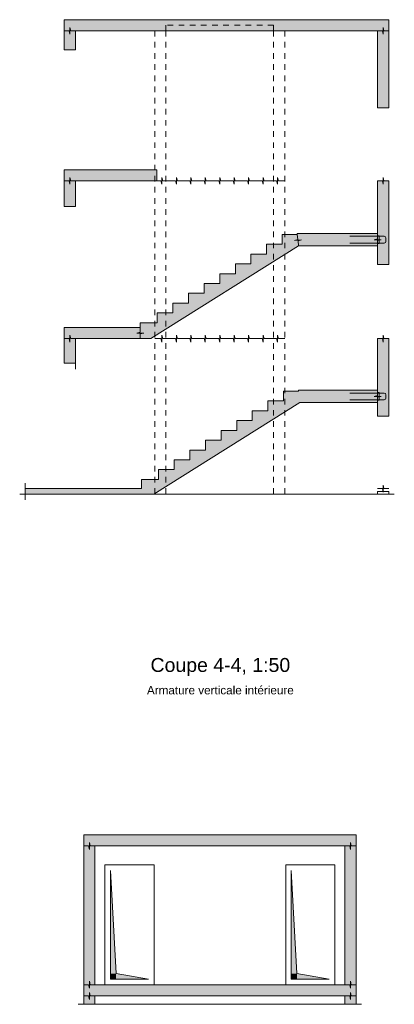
# Model space of a CAD drawing. Header units: metres. Extents: x 1.3 to 56.7, y 2.9 to 40.9.
# Tile 4 of 5: x 33.6 to 40.3, y 4.9 to 22.6. Entities that reach past the tile are written whole.
import ezdxf

# ---------------------------------------------------------------- set-up
doc = ezdxf.new("R2010")
doc.units = ezdxf.units.M
doc.header["$LTSCALE"] = 0.1
doc.linetypes.add('AUSGEZOGEN', pattern=[0])
doc.linetypes.add('STRICHLINIE_S4', pattern=[0.165, 0.125, -0.04])
for name, color, linetype, lineweight in [('XR$1$Béton coupé', 117, 'AUSGEZOGEN', 50), ('XR$1$Béton masqué avant', 117, 'STRICHLINIE_S4', 25), ('XR$1$Joints de bétonnage', 7, 'AUSGEZOGEN', 25), ('XR$1$Limite de coupe', 7, 'AUSGEZOGEN', 25), ('XR$1$Surface hachurée', 7, 'AUSGEZOGEN', 25), ('XR$1$Symboles réservations', 117, 'AUSGEZOGEN', 35), ('XR$1$Texte coupe', 7, 'AUSGEZOGEN', 25), ('XR$1$Éléments incorporés mur', 5, 'AUSGEZOGEN', 35)]:
    doc.layers.add(name, color=color, linetype=linetype, lineweight=lineweight)
doc.styles.add('ARIAL', font='arial.ttf')

msp = doc.modelspace()

# ---------------------------------------------------------------- hatches: boundary and pattern name
at = {"layer": 'XR$1$Surface hachurée', "linetype": 'AUSGEZOGEN', "lineweight": 13, "transparency": 33554687}
for points in [[(38.351, 22.6), (34.401, 22.6), (34.401, 22.06), (34.601, 22.06), (34.601, 22.4), (38.351, 22.4)], [(40.216, 22.4), (40.216, 22.6), (38.351, 22.6), (38.351, 22.4)], [(40.016, 21.02), (40.216, 21.02), (40.216, 22.4), (40.016, 22.4)], [(34.401, 19.71), (36.061, 19.71), (36.061, 19.91), (34.401, 19.91)], [(34.601, 19.25), (34.601, 19.71), (34.401, 19.71), (34.401, 19.25)], [(40.216, 19.71), (40.016, 19.71), (40.016, 18.21), (40.216, 18.21)], [(35.762, 17.165), (35.762, 17.08), (34.401, 17.08), (34.401, 16.44), (34.601, 16.44), (34.601, 16.88), (35.952, 16.88), (38.601, 18.545), (40.016, 18.545), (40.016, 18.765), (38.577, 18.765), (38.577, 18.749), (38.307, 18.749), (38.307, 18.573), (38.027, 18.573), (38.027, 18.397), (37.747, 18.397), (37.747, 18.221), (37.467, 18.221), (37.467, 18.045), (37.187, 18.045), (37.187, 17.869), (36.907, 17.869), (36.907, 17.693), (36.627, 17.693), (36.627, 17.517), (36.347, 17.517), (36.347, 17.341), (36.067, 17.341), (36.067, 17.165)], [(40.216, 16.88), (40.016, 16.88), (40.016, 15.49), (40.216, 15.49)], [(40.016, 15.955), (38.601, 15.955), (38.601, 15.939), (38.331, 15.939), (38.331, 15.763), (38.051, 15.763), (38.051, 15.587), (37.771, 15.587), (37.771, 15.411), (37.491, 15.411), (37.491, 15.235), (37.211, 15.235), (37.211, 15.059), (36.931, 15.059), (36.931, 14.883), (36.651, 14.883), (36.651, 14.707), (36.371, 14.707), (36.371, 14.531), (36.091, 14.531), (36.091, 14.355), (35.786, 14.355), (35.786, 14.19), (33.701, 14.19), (33.701, 14.09), (36.008, 14.09), (38.625, 15.735), (40.016, 15.735)], [(34.75, 7.983), (34.75, 7.783), (36.39, 7.783), (36.39, 7.983)], [(36.39, 7.783), (37.99, 7.783), (37.99, 7.983), (36.39, 7.983)], [(37.99, 7.983), (37.99, 7.783), (39.63, 7.783), (39.63, 7.983)], [(34.75, 4.943), (34.95, 4.943), (34.95, 7.783), (34.75, 7.783)], [(39.43, 4.943), (39.63, 4.943), (39.63, 7.783), (39.43, 7.783)], [(39.43, 5.293), (34.95, 5.293), (34.95, 5.093), (39.43, 5.093)]]:
    msp.add_hatch(color=91, dxfattribs=at).paths.add_polyline_path(points)
at = {"layer": 'XR$1$Symboles réservations', "linetype": 'AUSGEZOGEN', "lineweight": 13, "transparency": 33554687}
for points in [[(35.23, 7.343), (35.23, 5.493), (35.33, 5.493)], [(38.47, 7.343), (38.47, 5.493), (38.57, 5.493)], [(35.33, 5.493), (35.23, 5.493), (35.23, 5.393), (35.33, 5.393)], [(35.33, 5.493), (35.33, 5.393), (35.91, 5.393)], [(38.57, 5.493), (38.47, 5.493), (38.47, 5.393), (38.57, 5.393)], [(38.57, 5.493), (38.57, 5.393), (39.15, 5.393)]]:
    msp.add_hatch(color=7, dxfattribs=at).paths.add_polyline_path(points)

# ---------------------------------------------------------------- linework, layer by layer
at = {"layer": 'XR$1$Béton coupé', "color": 8, "linetype": 'AUSGEZOGEN', "lineweight": 13, "transparency": 33554687}
for p, q in [((38.351, 22.6), (34.401, 22.6)), ((34.401, 22.6), (34.401, 22.4)), ((40.216, 22.6), (38.351, 22.6)), ((40.216, 22.6), (40.016, 22.6)), ((40.216, 21.02), (40.216, 22.6)), ((40.216, 22.4), (40.216, 22.6)), ((34.401, 22.4), (34.401, 22.06)), ((34.601, 22.4), (38.151, 22.4)), ((34.601, 22.06), (34.601, 22.4)), ((38.151, 22.4), (40.016, 22.4)), ((40.016, 22.4), (40.016, 21.02)), ((34.401, 22.06), (34.601, 22.06)), ((40.016, 21.02), (40.216, 21.02)), ((34.401, 19.91), (34.401, 19.71)), ((36.061, 19.91), (34.401, 19.91)), ((36.061, 19.71), (36.061, 19.91)), ((34.401, 19.71), (34.401, 19.25)), ((34.601, 19.71), (36.061, 19.71)), ((34.601, 19.25), (34.601, 19.71)), ((40.016, 19.71), (40.016, 18.765)), ((40.216, 19.71), (40.016, 19.71)), ((40.216, 18.21), (40.216, 19.71)), ((34.401, 19.25), (34.601, 19.25)), ((38.307, 18.573), (38.307, 18.749)), ((38.307, 18.749), (38.577, 18.749)), ((38.577, 18.749), (38.577, 18.765)), ((38.577, 18.765), (38.601, 18.765)), ((40.016, 18.765), (38.601, 18.765)), ((38.601, 18.545), (35.952, 16.88)), ((38.027, 18.397), (38.027, 18.573)), ((38.027, 18.573), (38.307, 18.573)), ((38.601, 18.545), (40.016, 18.545)), ((40.016, 18.545), (40.016, 18.21)), ((37.747, 18.221), (37.747, 18.397)), ((37.747, 18.397), (38.027, 18.397)), ((37.467, 18.045), (37.467, 18.221)), ((37.467, 18.221), (37.747, 18.221)), ((40.016, 18.21), (40.216, 18.21)), ((37.187, 17.869), (37.187, 18.045)), ((37.187, 18.045), (37.467, 18.045)), ((36.907, 17.693), (36.907, 17.869)), ((36.907, 17.869), (37.187, 17.869)), ((36.627, 17.517), (36.627, 17.693)), ((36.627, 17.693), (36.907, 17.693)), ((36.347, 17.341), (36.347, 17.517)), ((36.347, 17.517), (36.627, 17.517)), ((36.067, 17.165), (36.067, 17.341)), ((36.067, 17.341), (36.347, 17.341)), ((35.762, 17.165), (36.067, 17.165)), ((35.762, 17.08), (35.762, 17.165)), ((34.401, 17.08), (34.401, 16.88)), ((34.601, 17.08), (34.401, 17.08)), ((35.762, 17.08), (34.601, 17.08)), ((34.401, 16.88), (34.401, 16.44)), ((34.601, 16.88), (35.762, 16.88)), ((34.601, 16.335), (34.601, 16.88)), ((35.762, 16.88), (35.952, 16.88)), ((40.016, 16.88), (40.016, 15.955)), ((40.216, 16.88), (40.016, 16.88)), ((40.216, 15.49), (40.216, 16.88)), ((34.401, 16.44), (34.601, 16.44)), ((38.331, 15.763), (38.331, 15.939)), ((38.331, 15.939), (38.601, 15.939)), ((38.601, 15.939), (38.601, 15.955)), ((38.601, 15.955), (38.625, 15.955)), ((40.016, 15.955), (38.625, 15.955)), ((38.625, 15.735), (36.008, 14.09)), ((38.051, 15.587), (38.051, 15.763)), ((38.051, 15.763), (38.331, 15.763)), ((38.625, 15.735), (40.016, 15.735)), ((40.016, 15.735), (40.016, 15.49)), ((37.771, 15.411), (37.771, 15.587)), ((37.771, 15.587), (38.051, 15.587)), ((37.491, 15.235), (37.491, 15.411)), ((37.491, 15.411), (37.771, 15.411)), ((40.016, 15.49), (40.216, 15.49)), ((37.211, 15.059), (37.211, 15.235)), ((37.211, 15.235), (37.491, 15.235)), ((36.931, 14.883), (36.931, 15.059)), ((36.931, 15.059), (37.211, 15.059)), ((36.651, 14.707), (36.651, 14.883)), ((36.651, 14.883), (36.931, 14.883)), ((36.371, 14.531), (36.371, 14.707)), ((36.371, 14.707), (36.651, 14.707)), ((36.091, 14.355), (36.091, 14.531)), ((36.091, 14.531), (36.371, 14.531)), ((35.786, 14.19), (35.786, 14.355)), ((35.786, 14.355), (36.091, 14.355)), ((33.701, 14.29), (33.701, 13.99)), ((34.401, 14.19), (33.701, 14.19)), ((34.601, 14.19), (34.401, 14.19)), ((35.786, 14.19), (34.601, 14.19)), ((40.216, 14.14), (40.016, 14.14)), ((40.016, 14.14), (40.016, 14.09)), ((40.216, 14.09), (40.216, 14.14)), ((33.601, 14.09), (40.316, 14.09)), ((36.19, 7.983), (34.75, 7.983)), ((34.75, 7.983), (34.75, 7.783)), ((38.19, 7.983), (36.19, 7.983)), ((39.63, 7.983), (38.19, 7.983)), ((39.63, 7.783), (39.63, 7.983)), ((34.75, 7.783), (34.75, 4.943)), ((34.95, 7.783), (39.43, 7.783)), ((34.95, 5.293), (34.95, 7.783)), ((39.43, 7.783), (39.43, 5.293)), ((39.63, 4.943), (39.63, 7.783)), ((34.95, 4.943), (34.95, 5.093)), ((39.43, 5.093), (39.43, 4.943))]:
    msp.add_line(p, q, dxfattribs=at)
at = {"layer": 'XR$1$Béton masqué avant', "color": 8, "linetype": 'STRICHLINIE_S4', "lineweight": 13, "transparency": 33554687}
for p, q in [((38.151, 22.5), (36.221, 22.5)), ((36.221, 22.5), (36.221, 22.4)), ((38.151, 22.4), (38.151, 22.5)), ((36.021, 22.4), (36.021, 14.09)), ((36.221, 22.4), (36.221, 14.09)), ((38.151, 22.4), (38.151, 14.09)), ((38.351, 22.4), (38.351, 14.09))]:
    msp.add_line(p, q, dxfattribs=at)
at = {"layer": 'XR$1$Joints de bétonnage', "color": 8, "linetype": 'AUSGEZOGEN', "lineweight": 13, "transparency": 33554687}
for p, q in [((34.501, 22.4), (34.501, 22.463)), ((34.501, 22.463), (34.515, 22.4)), ((40.116, 22.4), (40.116, 22.463)), ((40.116, 22.463), (40.13, 22.4)), ((34.487, 22.4), (34.401, 22.4)), ((34.501, 22.338), (34.487, 22.4)), ((34.501, 22.4), (34.501, 22.338)), ((34.601, 22.4), (34.515, 22.4)), ((40.016, 22.4), (40.102, 22.4)), ((40.116, 22.338), (40.102, 22.4)), ((40.116, 22.4), (40.116, 22.338)), ((40.13, 22.4), (40.216, 22.4)), ((34.487, 19.71), (34.401, 19.71)), ((34.501, 19.648), (34.487, 19.71)), ((34.501, 19.71), (34.501, 19.773)), ((34.501, 19.773), (34.515, 19.71)), ((34.501, 19.71), (34.501, 19.648)), ((34.601, 19.71), (34.515, 19.71)), ((36.021, 19.71), (36.132, 19.71)), ((36.151, 19.648), (36.132, 19.71)), ((36.151, 19.71), (36.151, 19.773)), ((36.151, 19.773), (36.169, 19.71)), ((36.151, 19.71), (36.151, 19.648)), ((36.169, 19.71), (36.28, 19.71)), ((36.28, 19.71), (36.391, 19.71)), ((36.409, 19.648), (36.391, 19.71)), ((36.409, 19.71), (36.409, 19.773)), ((36.409, 19.773), (36.428, 19.71)), ((36.409, 19.71), (36.409, 19.648)), ((36.428, 19.71), (36.539, 19.71)), ((36.539, 19.71), (36.65, 19.71)), ((36.668, 19.648), (36.65, 19.71)), ((36.668, 19.71), (36.668, 19.773)), ((36.668, 19.773), (36.686, 19.71)), ((36.668, 19.71), (36.668, 19.648)), ((36.686, 19.71), (36.798, 19.71)), ((36.798, 19.71), (36.909, 19.71)), ((36.927, 19.648), (36.909, 19.71)), ((36.927, 19.71), (36.927, 19.773)), ((36.927, 19.773), (36.945, 19.71)), ((36.927, 19.71), (36.927, 19.648)), ((36.945, 19.71), (37.057, 19.71)), ((37.057, 19.71), (37.168, 19.71)), ((37.186, 19.648), (37.168, 19.71)), ((37.186, 19.71), (37.186, 19.773)), ((37.186, 19.773), (37.204, 19.71)), ((37.186, 19.71), (37.186, 19.648)), ((37.204, 19.71), (37.316, 19.71)), ((37.316, 19.71), (37.427, 19.71)), ((37.445, 19.648), (37.427, 19.71)), ((37.445, 19.71), (37.445, 19.773)), ((37.445, 19.773), (37.463, 19.71)), ((37.445, 19.71), (37.445, 19.648)), ((37.463, 19.71), (37.574, 19.71)), ((37.574, 19.71), (37.686, 19.71)), ((37.704, 19.648), (37.686, 19.71)), ((37.704, 19.71), (37.704, 19.773)), ((37.704, 19.773), (37.722, 19.71)), ((37.704, 19.71), (37.704, 19.648)), ((37.722, 19.71), (37.833, 19.71)), ((37.833, 19.71), (37.945, 19.71)), ((37.963, 19.648), (37.945, 19.71)), ((37.963, 19.71), (37.963, 19.773)), ((37.963, 19.773), (37.981, 19.71)), ((37.963, 19.71), (37.963, 19.648)), ((37.981, 19.71), (38.092, 19.71)), ((38.092, 19.71), (38.204, 19.71)), ((38.222, 19.648), (38.204, 19.71)), ((38.222, 19.71), (38.222, 19.773)), ((38.222, 19.773), (38.24, 19.71)), ((38.222, 19.71), (38.222, 19.648)), ((38.24, 19.71), (38.351, 19.71)), ((40.016, 19.71), (40.102, 19.71)), ((40.116, 19.648), (40.102, 19.71)), ((40.116, 19.71), (40.116, 19.773)), ((40.116, 19.773), (40.13, 19.71)), ((40.116, 19.71), (40.116, 19.648)), ((40.13, 19.71), (40.216, 19.71)), ((38.577, 18.749), (38.588, 18.661)), ((40.016, 18.67), (40.016, 18.765)), ((38.527, 18.64), (38.588, 18.661)), ((38.589, 18.647), (38.527, 18.64)), ((38.589, 18.647), (38.651, 18.654)), ((38.651, 18.654), (38.591, 18.633)), ((38.591, 18.633), (38.601, 18.545)), ((38.601, 18.545), (38.601, 18.545)), ((39.954, 18.655), (40.016, 18.67)), ((40.016, 18.655), (39.954, 18.655)), ((40.016, 18.655), (40.079, 18.655)), ((40.079, 18.655), (40.016, 18.64)), ((40.016, 18.545), (40.016, 18.64)), ((35.7, 16.98), (35.762, 16.994)), ((35.762, 16.98), (35.7, 16.98)), ((35.762, 17.08), (35.762, 16.994)), ((35.762, 16.98), (35.825, 16.98)), ((35.825, 16.98), (35.762, 16.966)), ((35.762, 16.966), (35.762, 16.88)), ((34.487, 16.88), (34.401, 16.88)), ((34.501, 16.818), (34.487, 16.88)), ((34.501, 16.88), (34.501, 16.943)), ((34.501, 16.943), (34.515, 16.88)), ((34.501, 16.88), (34.501, 16.818)), ((34.601, 16.88), (34.515, 16.88)), ((36.021, 16.88), (36.132, 16.88)), ((36.151, 16.818), (36.132, 16.88)), ((36.151, 16.88), (36.151, 16.943)), ((36.151, 16.943), (36.169, 16.88)), ((36.151, 16.88), (36.151, 16.818)), ((36.169, 16.88), (36.28, 16.88)), ((36.28, 16.88), (36.391, 16.88)), ((36.409, 16.818), (36.391, 16.88)), ((36.409, 16.88), (36.409, 16.943)), ((36.409, 16.943), (36.428, 16.88)), ((36.409, 16.88), (36.409, 16.818)), ((36.428, 16.88), (36.539, 16.88)), ((36.539, 16.88), (36.65, 16.88)), ((36.668, 16.818), (36.65, 16.88)), ((36.668, 16.88), (36.668, 16.943)), ((36.668, 16.943), (36.686, 16.88)), ((36.668, 16.88), (36.668, 16.818)), ((36.686, 16.88), (36.798, 16.88)), ((36.798, 16.88), (36.909, 16.88)), ((36.927, 16.818), (36.909, 16.88)), ((36.927, 16.88), (36.927, 16.943)), ((36.927, 16.943), (36.945, 16.88)), ((36.927, 16.88), (36.927, 16.818)), ((36.945, 16.88), (37.057, 16.88)), ((37.057, 16.88), (37.168, 16.88)), ((37.186, 16.818), (37.168, 16.88)), ((37.186, 16.88), (37.186, 16.943)), ((37.186, 16.943), (37.204, 16.88)), ((37.186, 16.88), (37.186, 16.818)), ((37.204, 16.88), (37.316, 16.88)), ((37.316, 16.88), (37.427, 16.88)), ((37.445, 16.818), (37.427, 16.88)), ((37.445, 16.88), (37.445, 16.943)), ((37.445, 16.943), (37.463, 16.88)), ((37.445, 16.88), (37.445, 16.818)), ((37.463, 16.88), (37.574, 16.88)), ((37.574, 16.88), (37.686, 16.88)), ((37.704, 16.818), (37.686, 16.88)), ((37.704, 16.88), (37.704, 16.943)), ((37.704, 16.943), (37.722, 16.88)), ((37.704, 16.88), (37.704, 16.818)), ((37.722, 16.88), (37.833, 16.88)), ((37.833, 16.88), (37.945, 16.88)), ((37.963, 16.818), (37.945, 16.88)), ((37.963, 16.88), (37.963, 16.943)), ((37.963, 16.943), (37.981, 16.88)), ((37.963, 16.88), (37.963, 16.818)), ((37.981, 16.88), (38.092, 16.88)), ((38.092, 16.88), (38.204, 16.88)), ((38.222, 16.818), (38.204, 16.88)), ((38.222, 16.88), (38.222, 16.943)), ((38.222, 16.943), (38.24, 16.88)), ((38.222, 16.88), (38.222, 16.818)), ((38.24, 16.88), (38.351, 16.88)), ((40.102, 16.88), (40.016, 16.88)), ((40.116, 16.818), (40.102, 16.88)), ((40.116, 16.88), (40.116, 16.943)), ((40.116, 16.943), (40.13, 16.88)), ((40.116, 16.88), (40.116, 16.818)), ((40.216, 16.88), (40.13, 16.88)), ((40.016, 15.86), (40.016, 15.955)), ((39.954, 15.845), (40.016, 15.86)), ((40.016, 15.845), (39.954, 15.845)), ((40.016, 15.845), (40.079, 15.845)), ((40.079, 15.845), (40.016, 15.83)), ((40.016, 15.735), (40.016, 15.83)), ((40.016, 14.19), (40.102, 14.19)), ((40.116, 14.128), (40.102, 14.19)), ((40.116, 14.19), (40.116, 14.253)), ((40.116, 14.253), (40.13, 14.19)), ((40.116, 14.19), (40.116, 14.128)), ((40.13, 14.19), (40.216, 14.19)), ((34.75, 7.783), (34.836, 7.783)), ((34.85, 7.72), (34.836, 7.783)), ((34.85, 7.783), (34.85, 7.845)), ((34.85, 7.845), (34.864, 7.783)), ((34.85, 7.783), (34.85, 7.72)), ((34.864, 7.783), (34.95, 7.783)), ((39.43, 7.783), (39.516, 7.783)), ((39.53, 7.72), (39.516, 7.783)), ((39.53, 7.783), (39.53, 7.845)), ((39.53, 7.845), (39.544, 7.783)), ((39.53, 7.783), (39.53, 7.72)), ((39.544, 7.783), (39.63, 7.783)), ((34.85, 5.293), (34.85, 5.355)), ((34.85, 5.355), (34.864, 5.293)), ((39.53, 5.293), (39.53, 5.355)), ((39.53, 5.355), (39.544, 5.293)), ((34.75, 5.293), (34.836, 5.293)), ((34.85, 5.23), (34.836, 5.293)), ((34.85, 5.293), (34.85, 5.23)), ((34.85, 5.093), (34.85, 5.155)), ((34.85, 5.155), (34.864, 5.093)), ((34.864, 5.293), (34.95, 5.293)), ((39.43, 5.293), (39.516, 5.293)), ((39.53, 5.23), (39.516, 5.293)), ((39.53, 5.293), (39.53, 5.23)), ((39.53, 5.093), (39.53, 5.155)), ((39.53, 5.155), (39.544, 5.093)), ((39.544, 5.293), (39.63, 5.293)), ((34.75, 5.093), (34.836, 5.093)), ((34.85, 5.03), (34.836, 5.093)), ((34.85, 5.093), (34.85, 5.03)), ((34.864, 5.093), (34.95, 5.093)), ((39.43, 5.093), (39.516, 5.093)), ((39.53, 5.03), (39.516, 5.093)), ((39.53, 5.093), (39.53, 5.03)), ((39.544, 5.093), (39.63, 5.093))]:
    msp.add_line(p, q, dxfattribs=at)
at = {"layer": 'XR$1$Limite de coupe', "color": 8, "linetype": 'AUSGEZOGEN', "lineweight": 13, "transparency": 33554687}
msp.add_line((34.65, 4.943), (39.73, 4.943), dxfattribs=at)
at = {"layer": 'XR$1$Symboles réservations', "color": 8, "linetype": 'AUSGEZOGEN', "lineweight": 13, "transparency": 33554687}
for p, q in [((35.13, 7.443), (35.13, 5.293)), ((36.01, 7.443), (35.13, 7.443)), ((36.01, 5.293), (36.01, 7.443)), ((38.37, 7.443), (38.37, 5.293)), ((39.25, 7.443), (38.37, 7.443)), ((39.25, 5.293), (39.25, 7.443)), ((35.23, 7.343), (35.33, 5.493)), ((35.23, 5.393), (35.23, 7.343)), ((38.47, 7.343), (38.57, 5.493)), ((38.47, 5.393), (38.47, 7.343)), ((35.33, 5.493), (35.91, 5.393)), ((38.57, 5.493), (39.15, 5.393)), ((35.91, 5.393), (35.23, 5.393)), ((39.15, 5.393), (38.47, 5.393)), ((34.95, 5.293), (39.43, 5.293)), ((34.95, 5.093), (39.43, 5.093))]:
    msp.add_line(p, q, dxfattribs=at)
at = {"layer": 'XR$1$Éléments incorporés mur', "color": 8, "linetype": 'AUSGEZOGEN', "lineweight": 13, "transparency": 33554687}
for p, q in [((40.016, 18.725), (40.046, 18.725)), ((40.016, 18.725), (40.016, 18.585)), ((40.046, 18.725), (40.046, 18.585)), ((40.046, 18.715), (39.516, 18.715)), ((40.046, 18.595), (39.516, 18.595)), ((40.016, 18.585), (40.046, 18.585)), ((40.046, 18.715), (40.136, 18.715)), ((40.046, 18.595), (40.136, 18.595)), ((40.166, 18.685), (40.166, 18.625)), ((40.046, 15.905), (39.516, 15.905)), ((40.016, 15.915), (40.046, 15.915)), ((40.016, 15.915), (40.016, 15.775)), ((40.046, 15.915), (40.046, 15.775)), ((40.046, 15.905), (40.136, 15.905)), ((40.046, 15.785), (39.516, 15.785)), ((40.016, 15.775), (40.046, 15.775)), ((40.046, 15.785), (40.136, 15.785)), ((40.166, 15.875), (40.166, 15.815))]:
    msp.add_line(p, q, dxfattribs=at)
for centre, start, end in [((40.136, 18.685), 0, 90), ((40.136, 18.625), 270, 0), ((40.136, 15.875), 0, 90), ((40.136, 15.815), 270, 0)]:
    msp.add_arc(centre, 0.03, start, end, dxfattribs=at)

# ---------------------------------------------------------------- texts
at = {"layer": 'XR$1$Texte coupe', "color": 7, "linetype": 'AUSGEZOGEN', "lineweight": 13, "transparency": 33554687, "insert": (37.198, 11.153), "char_height": 0.25, "width": 3.96528, "attachment_point": 2, "line_spacing_factor": 1.204819, "style": 'ARIAL'}
msp.add_mtext('\\A1;Coupe 4-4, 1:50^J{\\H0.6x;Armature verticale intérieure}', dxfattribs=at)

doc.saveas('drawing.dxf')
